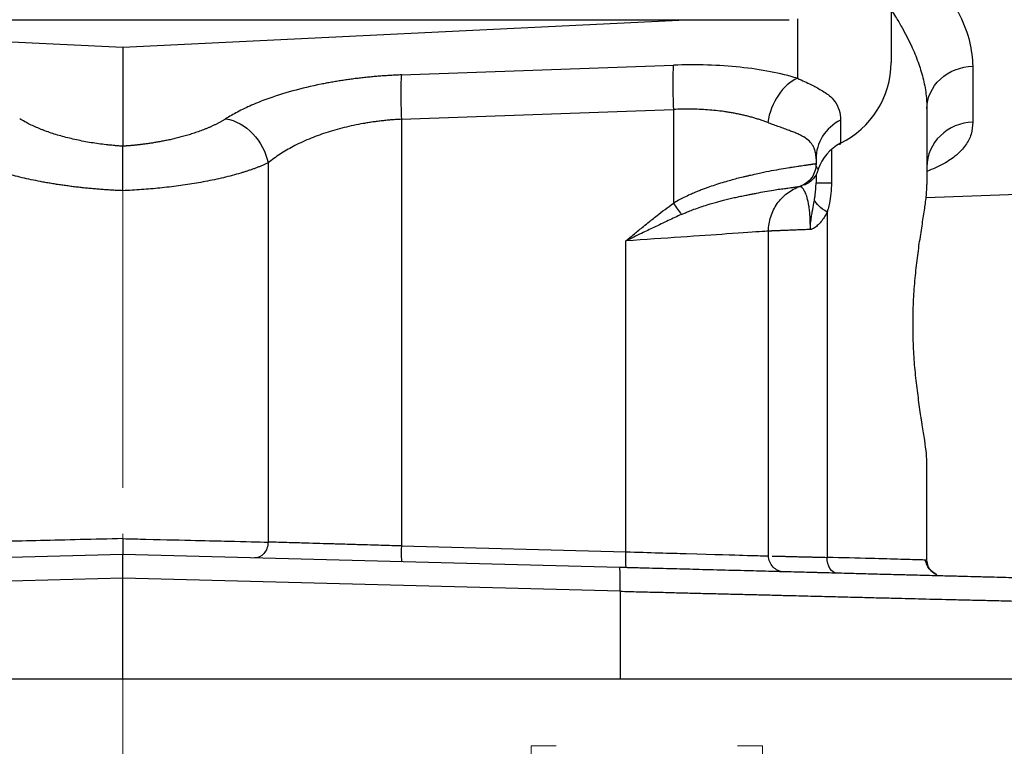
# Model space of a CAD drawing. Header units: inches. Extents: x 0.6 to 16.3, y 0.2 to 11.5.
# Tile 4 of 23: x 4.4 to 6.1, y 4.3 to 5.5. Entities that reach past the tile are written whole.
import ezdxf

# ---------------------------------------------------------------- set-up
doc = ezdxf.new("R2010")
doc.units = ezdxf.units.IN
doc.header["$MEASUREMENT"] = 0
doc.linetypes.add('CENTERX2', pattern=[0.8, 0.5, -0.1, 0.1, -0.1])
doc.styles.add('SLDTEXTSTYLE0', font='TXT', dxfattribs={"width": 0.75})
doc.dimstyles.new('SLDDIMSTYLE2', dxfattribs={"dimtxt": 0.137795, "dimasz": 0.14, "dimexe": 0, "dimexo": 0.0625, "dimgap": 0.034449, "dimtad": 0, "dimdec": 1, "dimlfac": 1.5, "dimrnd": 1e-09, "dimzin": 12, "dimdsep": 46, "dimtxsty": 'SLDTEXTSTYLE0', "dimblk1": 'CLOSED', "dimblk2": 'CLOSED', "dimsah": 1, "dimcen": 0.09, "dimadec": 0, "dimazin": 3, "dimtfac": 1, "dimtofl": 0, "dimtmove": 0, "dimatfit": 3, "dimldrblk": 'CLOSED', "dimfxl": 0, "dimfrac": 2, "dimtolj": 1, "dimtzin": 12, "dimarcsym": 0})

# ---------------------------------------------------------------- blocks, each defined once
blk = doc.blocks.new('_Closed')
at = {"color": 0, "linetype": 'ByBlock', "lineweight": -2}
for p, q in [((-1, 0.166667), (0, 0)), ((-1, 0.166667), (-1, -0.166667)), ((0, 0), (-1, -0.166667)), ((0, 0), (-1, 0))]:
    blk.add_line(p, q, dxfattribs=at)
blk = doc.blocks.new('_D_4')
at = {"color": 7, "linetype": 'Continuous', "lineweight": 0}
for p, q in [((2.9484, 4.3713), (2.9484, 4.0609)), ((6.2017, 4.3713), (6.2017, 4.0609)), ((5.3042, 4.2987), (5.2623, 4.2987)), ((5.2623, 4.2987), (5.2623, 4.08)), ((5.6097, 4.2987), (5.6517, 4.2987)), ((5.6517, 4.2987), (5.6517, 4.08)), ((2.9484, 4.1002), (5.1414, 4.1002)), ((6.2017, 4.1002), (5.7725, 4.1002)), ((5.2623, 4.08), (5.3042, 4.08)), ((5.6517, 4.08), (5.6097, 4.08))]:
    blk.add_line(p, q, dxfattribs=at)
at = {"color": 7, "linetype": 'Continuous', "lineweight": 18, "xscale": 0.14, "yscale": 0.14, "rotation": 180.0000000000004}
blk.add_blockref('_Closed', (2.9484, 4.1002, 0.1843), dxfattribs=at)
at = {"color": 7, "linetype": 'Continuous', "lineweight": 18, "xscale": 0.14, "yscale": 0.14}
blk.add_blockref('_Closed', (6.2017, 4.1002, 0.1843), dxfattribs=at)
at = {"color": 7, "linetype": 'Continuous', "lineweight": 18, "char_height": 0.1378, "attachment_point": 1, "style": 'SLDTEXTSTYLE0'}
for s, insert in [('124', (5.3042, 4.2576)), ('4.9', (5.3297, 4.0514))]:
    blk.add_mtext(s, dxfattribs=dict(at, insert=insert))

msp = doc.modelspace()

# ---------------------------------------------------------------- linework, layer by layer
at = {"color": 7, "linetype": 'CENTERX2', "lineweight": 18}
for p, q in [((4.5751, 3.9551), (4.5751, 9.7795)), ((4.5751, 5.2323), (4.5751, 3.9551))]:
    msp.add_line(p, q, dxfattribs=at)
at = {"color": 7, "linetype": 'Continuous', "lineweight": 25}
for p, q in [((5.8684, 5.6046), (5.8684, 5.4479)), ((3.4542, 5.5199), (5.6967, 5.5199)), ((3.6279, 5.5199), (4.5751, 5.4735)), ((4.5751, 5.4735), (5.5223, 5.5199)), ((4.5751, 5.4735), (4.5751, 5.3071)), ((5.0438, 5.427), (5.5017, 5.4435)), ((6.0056, 5.4417), (6.0056, 5.3477)), ((5.0438, 5.3524), (5.5017, 5.3689)), ((5.5017, 5.3689), (5.5017, 5.2112)), ((5.9284, 5.3705), (5.9284, 5.2425)), ((5.0438, 5.3524), (5.0438, 4.6347)), ((5.7828, 5.3511), (5.7828, 5.312)), ((4.8195, 5.2789), (4.8195, 4.6412)), ((5.7417, 5.2859), (5.7417, 5.2775)), ((5.7417, 5.2593), (5.7417, 5.2454)), ((5.9269, 5.221), (6.9362, 5.2562)), ((5.715, 5.2397), (5.7151, 5.2397)), ((5.7205, 5.2421), (5.7206, 5.2421)), ((5.7208, 5.2421), (5.7237, 5.2427)), ((5.7603, 5.1961), (5.7603, 4.6155)), ((5.6617, 4.6179), (5.6617, 5.1643)), ((5.4217, 4.6248), (5.4217, 5.1478)), ((5.9284, 4.6109), (5.9284, 4.7722)), ((5.0438, 4.6347), (5.4217, 4.6248)), ((4.5751, 4.6204), (3.7392, 4.5985)), ((5.411, 4.5985), (4.5751, 4.6204)), ((4.5751, 4.5804), (4.5751, 4.6204)), ((5.9284, 4.6109), (5.9233, 4.611)), ((4.5751, 4.5804), (3.7381, 4.5585)), ((4.5751, 4.4107), (4.5751, 4.5804)), ((5.412, 4.5585), (4.5751, 4.5804)), ((5.412, 4.5585), (5.412, 4.4107)), ((4.5751, 4.4107), (3.7381, 4.4107)), ((5.412, 4.4107), (4.5751, 4.4107))]:
    msp.add_line(p, q, dxfattribs=at)
at = {"color": 8, "linetype": 'Continuous', "lineweight": 25}
for p, q in [((5.7105, 5.5214), (5.7105, 5.4214)), ((5.7675, 5.3016), (5.7675, 5.2454))]:
    msp.add_line(p, q, dxfattribs=at)
at = {"color": 7, "linetype": 'Continuous', "lineweight": 25, "flags": 128}
msp.add_lwpolyline([(5.7809, 5.311), (5.7812, 5.3108), (5.7821, 5.3105), (5.7826, 5.3109), (5.7828, 5.312)], dxfattribs=at)
at = {"color": 7, "linetype": 'Continuous', "lineweight": 25}
for centre, radius, start, end in [((5.7141, 5.4502), 0.1543, 296.448, 359.1655), ((5.8172, 5.2443), 0.0759, 116.9064, 161.5208)]:
    msp.add_arc(centre, radius, start, end, dxfattribs=at)
at = {"color": 8, "linetype": 'Continuous', "lineweight": 25}
for points, knots in [([(5.9003, 5.6394), (5.9069, 5.6329), (5.9292, 5.6112), (5.9577, 5.5731), (5.9852, 5.5271), (6.0024, 5.4826), (6.0045, 5.4553), (6.0056, 5.4417)], [0, 0, 0, 0, 0.096106, 0.322972, 0.552891, 0.777426, 1, 1, 1, 1]), ([(5.8684, 5.5354), (5.8708, 5.5319), (5.8772, 5.5226), (5.8888, 5.5027), (5.9021, 5.4772), (5.9138, 5.4487), (5.9221, 5.4216), (5.9274, 5.3954), (5.9281, 5.3786), (5.9284, 5.3705)], [0, 0, 0, 0, 0.06096, 0.16167, 0.346313, 0.508951, 0.670486, 0.840091, 1, 1, 1, 1]), ([(6.0056, 5.3477), (6.005, 5.3408), (6.0039, 5.3269), (5.9943, 5.3085), (5.9788, 5.2919), (5.9574, 5.2771), (5.9381, 5.2688), (5.9284, 5.2646)], [0, 0, 0, 0, 0.202833, 0.40203, 0.599806, 0.798418, 1, 1, 1, 1]), ([(5.6676, 4.6177), (5.6683, 4.6177), (5.6695, 4.6177), (5.6718, 4.6176), (5.6743, 4.6176), (5.677, 4.6175), (5.6801, 4.6174), (5.6835, 4.6174), (5.6871, 4.6173), (5.6911, 4.6172), (5.6953, 4.6171), (5.6998, 4.617), (5.7046, 4.6169), (5.7097, 4.6167), (5.715, 4.6166), (5.7207, 4.6165), (5.7266, 4.6163), (5.7328, 4.6162), (5.7393, 4.616), (5.746, 4.6159), (5.753, 4.6157), (5.7579, 4.6156), (5.7603, 4.6155)], [0, 0, 0, 0, 0.047751, 0.095739, 0.143964, 0.192425, 0.241123, 0.290057, 0.339229, 0.388636, 0.438281, 0.488162, 0.53828, 0.588635, 0.639227, 0.690055, 0.74112, 0.792423, 0.843962, 0.895737, 0.94775, 1, 1, 1, 1]), ([(5.9233, 4.611), (5.922, 4.6111), (5.918, 4.6112), (5.8874, 4.612), (5.8357, 4.6135), (5.7859, 4.6148), (5.7603, 4.6155)], [0, 0, 0, 0, 0.150653, 0.43517, 0.710276, 1, 1, 1, 1])]:
    msp.add_open_spline(points, degree=3, knots=knots, dxfattribs=at)
at = {"color": 7, "linetype": 'Continuous', "lineweight": 25}
for points, knots in [([(5.5017, 5.4435), (5.5014, 5.4406), (5.5011, 5.4366), (5.5008, 5.4267), (5.5008, 5.4208), (5.5008, 5.4076), (5.5008, 5.4003), (5.5011, 5.385), (5.5014, 5.3769), (5.5017, 5.3689)], [0, 0, 0, 0, 0.25, 0.25, 0.5, 0.5, 0.75, 0.75, 1, 1, 1, 1]), ([(5.7105, 5.4214), (5.6822, 5.4299), (5.6493, 5.4362), (5.5783, 5.4437), (5.5401, 5.4449), (5.5017, 5.4435)], [0, 0, 0, 0, 0.5, 0.5, 1, 1, 1, 1]), ([(5.9284, 5.3705), (5.9284, 5.3889), (5.9365, 5.4067), (5.9653, 5.4333), (5.9849, 5.4411), (6.0056, 5.4417)], [0, 0, 0, 0, 0.5, 0.5, 1, 1, 1, 1]), ([(5.0438, 5.427), (5.0407, 5.4269), (5.0346, 5.4267), (5.0255, 5.4262), (5.0163, 5.4256), (5.0071, 5.4249), (4.998, 5.4242), (4.9889, 5.4233), (4.9798, 5.4224), (4.9707, 5.4213), (4.9617, 5.4202), (4.9527, 5.4189), (4.9438, 5.4176), (4.9349, 5.4162), (4.9262, 5.4147), (4.9175, 5.4131), (4.895, 5.4087), (4.8601, 5.4005), (4.8264, 5.3897), (4.7998, 5.3796), (4.7833, 5.3724), (4.7681, 5.3648), (4.7578, 5.3591), (4.7516, 5.3553), (4.7486, 5.3534)], [0, 0, 0, 0, 0.025868, 0.051748, 0.077644, 0.103559, 0.129494, 0.155454, 0.181439, 0.207453, 0.233498, 0.259577, 0.285691, 0.311843, 0.338035, 0.364267, 0.390543, 0.5429, 0.696945, 0.745297, 0.849879, 0.902509, 0.952563, 1, 1, 1, 1]), ([(5.7105, 5.4214), (5.7185, 5.4177), (5.7261, 5.4142), (5.7394, 5.4077), (5.7451, 5.4047), (5.7535, 5.3997), (5.7566, 5.3978), (5.7611, 5.3945), (5.7627, 5.3932), (5.7674, 5.3893), (5.7701, 5.3865), (5.7762, 5.3788), (5.7789, 5.3735), (5.7821, 5.3626), (5.7828, 5.357), (5.7828, 5.3511)], [0, 0, 0, 0, 0.189996, 0.189996, 0.361259, 0.361259, 0.468299, 0.468299, 0.535199, 0.535199, 0.668998, 0.668998, 0.883078, 0.883078, 1.070397, 1.070397, 1.070397, 1.070397]), ([(5.6603, 5.3468), (5.6583, 5.3476), (5.6543, 5.3492), (5.6481, 5.3513), (5.6417, 5.3534), (5.6352, 5.3553), (5.6286, 5.3571), (5.6218, 5.3588), (5.615, 5.3604), (5.6081, 5.3618), (5.6011, 5.3631), (5.594, 5.3643), (5.5848, 5.3657), (5.5732, 5.3671), (5.5593, 5.3683), (5.5451, 5.3691), (5.5307, 5.3695), (5.5162, 5.3695), (5.5065, 5.3691), (5.5017, 5.3689)], [0, 0, 0, 0, 0.047761, 0.09513, 0.142114, 0.188721, 0.23496, 0.28084, 0.326369, 0.371557, 0.416414, 0.460948, 0.505169, 0.588321, 0.671107, 0.753598, 0.835864, 0.917974, 1, 1, 1, 1]), ([(4.5751, 5.3071), (4.5729, 5.3073), (4.5687, 5.3075), (4.564, 5.3079), (4.5599, 5.3083), (4.5558, 5.3087), (4.5437, 5.3099), (4.5246, 5.3124), (4.4999, 5.317), (4.4762, 5.3226), (4.4578, 5.3281), (4.4457, 5.3323), (4.4391, 5.3349), (4.4327, 5.3374), (4.4266, 5.3401), (4.4208, 5.3428), (4.4157, 5.3453), (4.4091, 5.3488), (4.4043, 5.3517), (4.4015, 5.3534)], [0, 0, 0, 0, 0.031228, 0.059035, 0.067385, 0.088883, 0.118937, 0.241006, 0.365698, 0.492299, 0.619969, 0.683946, 0.715912, 0.747839, 0.811511, 0.842339, 0.874849, 0.92632, 1, 1, 1, 1]), ([(4.7486, 5.3534), (4.7473, 5.3526), (4.7448, 5.3511), (4.7408, 5.3488), (4.7368, 5.3466), (4.7326, 5.3444), (4.7284, 5.3423), (4.7241, 5.3403), (4.7197, 5.3384), (4.7154, 5.3366), (4.7109, 5.3348), (4.7065, 5.3331), (4.7021, 5.3315), (4.6976, 5.33), (4.6932, 5.3285), (4.6887, 5.3271), (4.6843, 5.3258), (4.6799, 5.3245), (4.6756, 5.3233), (4.6713, 5.3221), (4.667, 5.3211), (4.6628, 5.32), (4.6587, 5.3191), (4.6546, 5.3181), (4.6506, 5.3173), (4.6467, 5.3165), (4.6428, 5.3157), (4.6391, 5.315), (4.6354, 5.3143), (4.6318, 5.3137), (4.6282, 5.3131), (4.6248, 5.3125), (4.6215, 5.312), (4.6183, 5.3116), (4.6151, 5.3111), (4.6121, 5.3107), (4.6092, 5.3103), (4.6064, 5.31), (4.6036, 5.3097), (4.601, 5.3094), (4.5985, 5.3091), (4.5961, 5.3088), (4.5938, 5.3086), (4.5917, 5.3084), (4.5896, 5.3082), (4.5876, 5.308), (4.5858, 5.3079), (4.5841, 5.3078), (4.5825, 5.3076), (4.5809, 5.3075), (4.5796, 5.3074), (4.5783, 5.3073), (4.5771, 5.3072), (4.5761, 5.3072), (4.5754, 5.3071), (4.5751, 5.3071)], [0, 0, 0, 0, 0.034143, 0.067662, 0.100558, 0.132831, 0.164483, 0.195515, 0.225928, 0.255726, 0.28491, 0.313482, 0.341445, 0.368799, 0.39555, 0.421699, 0.447252, 0.472212, 0.496581, 0.520364, 0.543563, 0.56618, 0.588219, 0.609683, 0.630573, 0.650892, 0.670644, 0.68983, 0.708452, 0.726513, 0.744015, 0.760961, 0.777351, 0.793189, 0.808475, 0.823212, 0.837401, 0.85104, 0.864131, 0.876676, 0.888676, 0.900132, 0.911046, 0.921419, 0.931252, 0.940546, 0.949301, 0.957517, 0.965196, 0.972338, 0.978943, 0.985011, 0.990543, 0.99554, 1, 1, 1, 1]), ([(5.0438, 5.3524), (5.0411, 5.3523), (5.0358, 5.352), (5.0278, 5.3514), (5.0197, 5.3507), (5.0117, 5.3499), (5.0036, 5.3489), (4.9956, 5.3479), (4.9876, 5.3466), (4.9714, 5.3439), (4.9471, 5.3387), (4.9164, 5.3299), (4.8875, 5.3192), (4.8659, 5.3091), (4.8502, 5.3004), (4.8394, 5.2937), (4.829, 5.2865), (4.8227, 5.2814), (4.8195, 5.2789)], [0, 0, 0, 0, 0.0292, 0.0585, 0.087906, 0.117427, 0.14707, 0.176842, 0.20675, 0.2368, 0.359512, 0.486739, 0.61182, 0.744056, 0.804249, 0.866961, 0.932207, 1, 1, 1, 1]), ([(5.7417, 5.2859), (5.7417, 5.2871), (5.7417, 5.2895), (5.7414, 5.2929), (5.7408, 5.2961), (5.7401, 5.2992), (5.7392, 5.3022), (5.738, 5.305), (5.7356, 5.3097), (5.7307, 5.3159), (5.7232, 5.3215), (5.7156, 5.3256), (5.7094, 5.3285), (5.7025, 5.3313), (5.6948, 5.3342), (5.6865, 5.3372), (5.6776, 5.3404), (5.669, 5.3435), (5.6631, 5.3458), (5.6603, 5.3468)], [0, 0, 0, 0, 0.036764, 0.073381, 0.109863, 0.146224, 0.182477, 0.218635, 0.25471, 0.373766, 0.504508, 0.561409, 0.628355, 0.690164, 0.751948, 0.820923, 0.885244, 0.944928, 1, 1, 1, 1]), ([(6.0056, 5.3477), (5.9849, 5.347), (5.9653, 5.3388), (5.9365, 5.3109), (5.9284, 5.2922), (5.9284, 5.2727)], [0, 0, 0, 0, 0.5, 0.5, 1, 1, 1, 1]), ([(4.5751, 5.2323), (4.5751, 5.2338), (4.5751, 5.2368), (4.5751, 5.2413), (4.5751, 5.2459), (4.5751, 5.2506), (4.5751, 5.2553), (4.5751, 5.26), (4.5751, 5.2647), (4.5751, 5.2694), (4.5751, 5.274), (4.5751, 5.2823), (4.5751, 5.292), (4.5751, 5.3004), (4.5751, 5.3048), (4.5751, 5.3065), (4.5751, 5.3071)], [0, 0, 0, 0, 0.045231, 0.09162, 0.139175, 0.187901, 0.237796, 0.288858, 0.341082, 0.394463, 0.449004, 0.504713, 0.703136, 0.852116, 0.951115, 1, 1, 1, 1]), ([(4.5751, 5.2323), (4.5722, 5.2324), (4.5663, 5.2327), (4.5575, 5.2331), (4.5488, 5.2337), (4.5399, 5.2343), (4.5311, 5.235), (4.5223, 5.2358), (4.5135, 5.2366), (4.5047, 5.2375), (4.496, 5.2385), (4.4873, 5.2396), (4.4786, 5.2408), (4.47, 5.242), (4.4615, 5.2433), (4.453, 5.2447), (4.4446, 5.2461), (4.4285, 5.2491), (4.4049, 5.2541), (4.3824, 5.2601), (4.3669, 5.2649), (4.3573, 5.2681), (4.3481, 5.2715), (4.3391, 5.2751), (4.3335, 5.2776), (4.3307, 5.2789)], [0, 0, 0, 0, 0.029847, 0.059838, 0.089974, 0.120257, 0.150691, 0.181276, 0.212015, 0.242909, 0.273961, 0.305172, 0.336544, 0.36808, 0.39978, 0.431647, 0.463683, 0.495889, 0.620415, 0.75062, 0.797772, 0.846284, 0.896158, 0.947396, 1, 1, 1, 1]), ([(4.8195, 5.2789), (4.8179, 5.2782), (4.8148, 5.2767), (4.81, 5.2747), (4.805, 5.2727), (4.7999, 5.2707), (4.7948, 5.2689), (4.7895, 5.267), (4.7842, 5.2653), (4.7789, 5.2636), (4.7662, 5.2597), (4.7452, 5.2541), (4.7196, 5.2487), (4.6991, 5.245), (4.684, 5.2425), (4.6687, 5.2404), (4.6532, 5.2384), (4.6377, 5.2367), (4.622, 5.2352), (4.6063, 5.234), (4.5907, 5.233), (4.5803, 5.2325), (4.5751, 5.2323)], [0, 0, 0, 0, 0.029395, 0.058369, 0.086921, 0.115052, 0.142762, 0.170052, 0.196922, 0.223372, 0.249404, 0.379608, 0.504142, 0.561274, 0.617874, 0.673949, 0.729512, 0.784572, 0.839139, 0.893225, 0.946842, 1, 1, 1, 1]), ([(5.7417, 5.2774), (5.7416, 5.2774), (5.7415, 5.2774), (5.7409, 5.2773), (5.7402, 5.2772), (5.7392, 5.277), (5.738, 5.2769), (5.7366, 5.2767), (5.735, 5.2764), (5.7332, 5.2762), (5.7313, 5.2759), (5.7291, 5.2756), (5.7269, 5.2753), (5.7244, 5.2749), (5.7212, 5.2744), (5.7169, 5.2738), (5.7114, 5.273), (5.7061, 5.2722), (5.702, 5.2716), (5.6992, 5.2712), (5.6933, 5.2703), (5.6829, 5.2686), (5.6669, 5.2656), (5.6518, 5.2626), (5.6391, 5.2598), (5.6308, 5.2579), (5.6242, 5.2564), (5.6172, 5.2548), (5.605, 5.2517), (5.5901, 5.2476), (5.5747, 5.2429), (5.5645, 5.2394), (5.5564, 5.2365), (5.55, 5.2342), (5.5436, 5.2317), (5.5369, 5.2289), (5.5289, 5.2254), (5.5198, 5.2211), (5.5103, 5.2162), (5.5045, 5.2129), (5.5017, 5.2112)], [0, 0, 0, 0, 0.0203, 0.04057, 0.060777, 0.08089, 0.100873, 0.12069, 0.140305, 0.15968, 0.178776, 0.197557, 0.215982, 0.234015, 0.251617, 0.282553, 0.314797, 0.340158, 0.358824, 0.371276, 0.377783, 0.43858, 0.503538, 0.566485, 0.601357, 0.629613, 0.645737, 0.661034, 0.692393, 0.754757, 0.792542, 0.825576, 0.842287, 0.860867, 0.880159, 0.89605, 0.91772, 0.948424, 0.974414, 1, 1, 1, 1]), ([(5.7451, 5.2683), (5.7438, 5.2698), (5.7429, 5.2714), (5.7419, 5.2744), (5.7417, 5.2759), (5.7417, 5.2775)], [0, 0, 0, 0, 0.5, 0.5, 1, 1, 1, 1]), ([(5.7452, 5.2683), (5.7449, 5.2675), (5.7445, 5.2658), (5.7438, 5.2636), (5.743, 5.2617), (5.7418, 5.2592), (5.7401, 5.2561), (5.7373, 5.2525), (5.7341, 5.2492), (5.7304, 5.2463), (5.7263, 5.2438), (5.7233, 5.2426), (5.7218, 5.2419)], [0, 0, 0, 0, 0.0782264, 0.1462355, 0.204047, 0.2516342, 0.3837083, 0.502639, 0.6300415, 0.7520252, 0.8748729, 1, 1, 1, 1]), ([(5.5148, 5.1921), (5.5167, 5.193), (5.5208, 5.1948), (5.5279, 5.1978), (5.5371, 5.2013), (5.5474, 5.2049), (5.5572, 5.208), (5.5661, 5.2107), (5.5741, 5.213), (5.5824, 5.2152), (5.5906, 5.2174), (5.5994, 5.2196), (5.6082, 5.2216), (5.6155, 5.2231), (5.6212, 5.2242), (5.6253, 5.225), (5.6298, 5.2258), (5.6351, 5.2269), (5.6442, 5.2287), (5.6564, 5.2311), (5.6695, 5.2333), (5.6793, 5.2348), (5.6861, 5.2357), (5.6907, 5.2362), (5.6951, 5.2368), (5.7005, 5.2376), (5.7053, 5.2383), (5.7088, 5.2388), (5.7111, 5.2391), (5.7129, 5.2394), (5.7145, 5.2396), (5.7149, 5.2397), (5.715, 5.2397)], [0, 0, 0, 0, 0.017586, 0.040306, 0.069321, 0.106097, 0.140295, 0.164175, 0.193865, 0.219441, 0.24762, 0.278469, 0.310615, 0.342217, 0.357778, 0.373802, 0.388127, 0.409873, 0.436899, 0.499863, 0.567744, 0.625508, 0.65688, 0.688217, 0.713163, 0.750789, 0.813223, 0.849789, 0.875567, 0.911094, 0.952618, 1, 1, 1, 1]), ([(5.6617, 5.1643), (5.6617, 5.1725), (5.663, 5.1807), (5.668, 5.1964), (5.6717, 5.2038), (5.6811, 5.2172), (5.6869, 5.2232), (5.7, 5.2331), (5.7073, 5.237), (5.715, 5.2397)], [0, 0, 0, 0, 0.25, 0.25, 0.5, 0.5, 0.75, 0.75, 1, 1, 1, 1]), ([(5.7151, 5.2397), (5.7151, 5.2398), (5.7151, 5.2398), (5.7154, 5.2399), (5.716, 5.2401), (5.717, 5.2404), (5.7184, 5.2408), (5.719, 5.241)], [0, 0, 0, 0, 0.1538452, 0.3081814, 0.4630318, 0.7380159, 1, 1, 1, 1]), ([(5.7322, 5.167), (5.7322, 5.1681), (5.7322, 5.1702), (5.7322, 5.1734), (5.7321, 5.1765), (5.732, 5.1796), (5.7319, 5.1827), (5.7318, 5.1857), (5.7315, 5.1912), (5.7308, 5.1988), (5.7293, 5.2102), (5.7267, 5.2215), (5.7234, 5.2299), (5.7202, 5.2352), (5.7177, 5.2377), (5.7162, 5.239), (5.7153, 5.2396), (5.7152, 5.2396), (5.7151, 5.2397)], [0, 0, 0, 0, 0.014247, 0.028482, 0.042762, 0.05714, 0.071669, 0.086397, 0.101368, 0.153445, 0.208712, 0.322207, 0.44834, 0.577779, 0.716269, 0.809601, 0.90387, 1, 1, 1, 1]), ([(5.739, 5.2165), (5.7392, 5.2179), (5.7394, 5.2192), (5.74, 5.2226), (5.7402, 5.2247), (5.7409, 5.2298), (5.7412, 5.2329), (5.7416, 5.2392), (5.7417, 5.2423), (5.7417, 5.2454)], [0, 0, 0, 0, 0.0241854, 0.0241854, 0.0628821, 0.0628821, 0.1247967, 0.1247967, 0.1934833, 0.1934833, 0.1934833, 0.1934833]), ([(5.7675, 5.2454), (5.7675, 5.2394), (5.7672, 5.2334), (5.7661, 5.222), (5.7653, 5.2167), (5.7636, 5.2082), (5.7629, 5.205), (5.7615, 5.1999), (5.7609, 5.198), (5.7603, 5.1961)], [0, 0, 0, 0, 0.0686866, 0.0686866, 0.1306012, 0.1306012, 0.1692979, 0.1692979, 0.1934833, 0.1934833, 0.1934833, 0.1934833]), ([(5.9284, 4.7722), (5.9284, 4.7827), (5.9269, 4.7964), (5.9234, 4.8207), (5.922, 4.8296), (5.9203, 4.8397), (5.9201, 4.8408), (5.9198, 4.8432), (5.9196, 4.8444), (5.919, 4.848), (5.9187, 4.8504), (5.9175, 4.8578), (5.9168, 4.863), (5.9146, 4.8787), (5.9131, 4.8894), (5.9103, 4.9117), (5.9091, 4.9234), (5.907, 4.9469), (5.9062, 4.9589), (5.9054, 4.977), (5.9052, 4.9831), (5.9049, 4.9923), (5.9049, 4.9954), (5.9049, 5.0016), (5.9049, 5.0047), (5.9049, 5.0109), (5.9049, 5.014), (5.9049, 5.0202), (5.9049, 5.0233), (5.9052, 5.0325), (5.9054, 5.0386), (5.9063, 5.0568), (5.9071, 5.0687), (5.9087, 5.0865), (5.9093, 5.0924), (5.9105, 5.1039), (5.9111, 5.1096), (5.9131, 5.1262), (5.9146, 5.1368), (5.9176, 5.1574), (5.9192, 5.1673), (5.922, 5.1857), (5.9234, 5.1943), (5.9251, 5.2063), (5.9257, 5.2101), (5.9266, 5.2176), (5.927, 5.2212), (5.928, 5.2314), (5.9284, 5.2374), (5.9284, 5.2426)], [0, 0, 0, 0, 0.125, 0.125, 0.1875, 0.1875, 0.195312, 0.195312, 0.203125, 0.203125, 0.21875, 0.21875, 0.25, 0.25, 0.3125, 0.3125, 0.375, 0.375, 0.4375, 0.4375, 0.46875, 0.46875, 0.484375, 0.484375, 0.5, 0.5, 0.515625, 0.515625, 0.53125, 0.53125, 0.5625, 0.5625, 0.625, 0.625, 0.65625, 0.65625, 0.6875, 0.6875, 0.75, 0.75, 0.8125, 0.8125, 0.875, 0.875, 0.90625, 0.90625, 0.9375, 0.9375, 1, 1, 1, 1]), ([(5.4217, 5.1478), (5.4262, 5.1516), (5.4308, 5.1554), (5.4406, 5.1636), (5.4459, 5.1679), (5.4545, 5.1749), (5.4578, 5.1776), (5.4627, 5.1816), (5.4644, 5.1829), (5.4687, 5.1863), (5.4714, 5.1884), (5.4784, 5.1939), (5.4827, 5.1972), (5.4919, 5.2041), (5.4967, 5.2077), (5.5017, 5.2112)], [0, 0, 0, 0, 0.0691049, 0.0691049, 0.1313966, 0.1313966, 0.170329, 0.170329, 0.1946617, 0.1946617, 0.2433271, 0.2433271, 0.3211918, 0.3211918, 0.3893234, 0.3893234, 0.3893234, 0.3893234]), ([(5.7321, 5.167), (5.7322, 5.1696), (5.7322, 5.1708), (5.7322, 5.1719), (5.7322, 5.1724), (5.7323, 5.1736), (5.7323, 5.1742), (5.7324, 5.1759), (5.7325, 5.1768), (5.7327, 5.1793), (5.7329, 5.1806), (5.7333, 5.1842), (5.7336, 5.186), (5.7343, 5.1912), (5.7348, 5.194), (5.7364, 5.2024), (5.7373, 5.207), (5.7384, 5.2132), (5.7387, 5.2148), (5.739, 5.2165)], [-0.3559992, -0.3559992, -0.3559992, -0.3559992, -0.3550258, -0.3550258, -0.3540523, -0.3540523, -0.3521055, -0.3521055, -0.3482117, -0.3482117, -0.3404242, -0.3404242, -0.3248493, -0.3248493, -0.2936993, -0.2936993, -0.2224995, -0.2224995, -0.1942717, -0.1942717, -0.1942717, -0.1942717]), ([(5.5148, 5.1922), (5.5112, 5.1906), (5.5039, 5.1872), (5.4927, 5.1819), (5.4809, 5.1763), (5.466, 5.1692), (5.4462, 5.1596), (5.4304, 5.152), (5.4217, 5.1478)], [0, 0, 0, 0, 0.115253, 0.23622, 0.3629, 0.495326, 0.718315, 1, 1, 1, 1]), ([(5.7603, 5.1961), (5.7592, 5.1938), (5.758, 5.1916), (5.7534, 5.1841), (5.7496, 5.1791), (5.7433, 5.173), (5.7412, 5.1713), (5.738, 5.1692), (5.7368, 5.1686), (5.7351, 5.1678), (5.7345, 5.1676), (5.7336, 5.1673), (5.7333, 5.1672), (5.7329, 5.1671), (5.7327, 5.1671), (5.7325, 5.167), (5.7324, 5.167), (5.7323, 5.167), (5.7322, 5.167), (5.7321, 5.167)], [-0.3559992, -0.3559992, -0.3559992, -0.3559992, -0.3277676, -0.3277676, -0.2565678, -0.2565678, -0.2254179, -0.2254179, -0.2098429, -0.2098429, -0.2020554, -0.2020554, -0.1981617, -0.1981617, -0.1962148, -0.1962148, -0.1952414, -0.1952414, -0.1942679, -0.1942679, -0.1942679, -0.1942679]), ([(5.6617, 5.1643), (5.6617, 5.1643), (5.6581, 5.1641), (5.6394, 5.1628), (5.6188, 5.1614), (5.5474, 5.1564), (5.4857, 5.1522), (5.4221, 5.1478), (5.4219, 5.1478), (5.4217, 5.1478)], [0, 0, 0, 0, 0.293785, 0.293785, 0.763841, 0.763841, 1.51593, 1.51593, 1.518437, 1.518437, 1.518437, 1.518437]), ([(5.7321, 5.167), (5.7302, 5.1669), (5.7263, 5.1668), (5.7208, 5.1666), (5.7156, 5.1664), (5.7105, 5.1662), (5.7057, 5.166), (5.7012, 5.1658), (5.6969, 5.1657), (5.6928, 5.1655), (5.689, 5.1654), (5.6854, 5.1652), (5.6821, 5.1651), (5.6791, 5.165), (5.6763, 5.1649), (5.6737, 5.1648), (5.6714, 5.1647), (5.6694, 5.1646), (5.6675, 5.1645), (5.666, 5.1645), (5.6647, 5.1644), (5.6636, 5.1644), (5.6628, 5.1644), (5.6622, 5.1643), (5.6618, 5.1643), (5.6618, 5.1643), (5.6617, 5.1643)], [0, 0, 0, 0, 0.043428, 0.086702, 0.129823, 0.172791, 0.215605, 0.258267, 0.300774, 0.343129, 0.38533, 0.427378, 0.469274, 0.511016, 0.552605, 0.594041, 0.635324, 0.676455, 0.717432, 0.758257, 0.798929, 0.839448, 0.879815, 0.920029, 0.960091, 1, 1, 1, 1]), ([(4.5751, 4.647), (4.551, 4.6465), (4.5269, 4.6459), (4.4802, 4.6448), (4.4576, 4.6442), (4.4152, 4.6432), (4.3954, 4.6428), (4.3598, 4.6419), (4.344, 4.6415), (4.3308, 4.6412)], [0, 0, 0, 0, 0.25, 0.25, 0.5, 0.5, 0.75, 0.75, 1, 1, 1, 1]), ([(4.575, 4.647), (4.575, 4.6462), (4.575, 4.6444), (4.575, 4.6419), (4.575, 4.6394), (4.575, 4.6371), (4.575, 4.6349), (4.575, 4.6328), (4.575, 4.6309), (4.575, 4.6292), (4.575, 4.6277), (4.575, 4.6263), (4.575, 4.625), (4.575, 4.624), (4.575, 4.6231), (4.575, 4.6223), (4.5751, 4.6217), (4.5751, 4.6212), (4.5751, 4.6208), (4.5751, 4.6205), (4.5751, 4.6204), (4.5751, 4.6204), (4.5751, 4.6204), (4.5751, 4.6204)], [0, 0, 0, 0, 0.060794, 0.120273, 0.17846, 0.235344, 0.290901, 0.345107, 0.397948, 0.449428, 0.499574, 0.548427, 0.596012, 0.64233, 0.687366, 0.731105, 0.773527, 0.814619, 0.85437, 0.892778, 0.929846, 0.965584, 1, 1, 1, 1]), ([(4.575, 4.647), (4.5892, 4.6467), (4.6022, 4.6464), (4.6807, 4.6445), (4.7243, 4.6435), (4.7833, 4.6421), (4.8032, 4.6416), (4.8195, 4.6412)], [1.96302, 1.96302, 1.96302, 1.96302, 2.133787, 2.133787, 3.106134, 3.106134, 4.25566, 4.25566, 4.25566, 4.25566]), ([(5.0438, 4.6347), (5.0353, 4.635), (5.0268, 4.6352), (5.012, 4.6356), (5.0067, 4.6358), (4.9951, 4.6361), (4.9823, 4.6365), (4.9616, 4.6371), (4.9463, 4.6375), (4.9382, 4.6378), (4.9354, 4.6379), (4.9295, 4.638), (4.9137, 4.6385), (4.8893, 4.6392), (4.8665, 4.6399), (4.8572, 4.6401), (4.8525, 4.6403), (4.8381, 4.6407), (4.8283, 4.641), (4.8194, 4.6412)], [0, 0, 0, 0, 0.25, 0.25, 0.375, 0.375, 0.5, 0.625, 0.6875, 0.6875, 0.71875, 0.71875, 0.75, 0.875, 0.90625, 0.90625, 0.9375, 0.9375, 1, 1, 1, 1]), ([(5.4224, 4.5982), (5.422, 4.5982), (5.4214, 4.604), (5.4215, 4.6179), (5.4217, 4.6248)], [-0.9996474, -0.9996474, -0.9996474, -0.9996474, -0.5, 0, 0, 0, 0]), ([(5.4217, 4.6248), (5.4608, 4.6237), (5.498, 4.6226), (5.5726, 4.6205), (5.6049, 4.6195), (5.641, 4.6185), (5.6509, 4.6182), (5.66, 4.6179), (5.6617, 4.6179), (5.6617, 4.6179)], [0.038781, 0.038781, 0.038781, 0.038781, 0.20353, 0.20353, 0.529177, 0.529177, 1.050214, 1.050214, 1.628238, 1.628238, 1.628238, 1.628238]), ([(5.6877, 4.5912), (5.6808, 4.5914), (5.6741, 4.5944), (5.6645, 4.6042), (5.6617, 4.611), (5.6617, 4.6179)], [0, 0, 0, 0, 0.5, 0.5, 1, 1, 1, 1]), ([(5.7773, 4.5889), (5.7728, 4.589), (5.7638, 4.5949), (5.7602, 4.6086), (5.7603, 4.6155)], [-1, -1, -1, -1, -0.5003578, -0.0003578, -0.0003578, -0.0003578, -0.0003578]), ([(5.9451, 4.5862), (5.9403, 4.5891), (5.9307, 4.5949), (5.9273, 4.6056), (5.9255, 4.611)], [0, 0, 0, 0, 0.4941898, 1, 1, 1, 1]), ([(5.9447, 4.5864), (5.9446, 4.5864), (5.9412, 4.5872), (5.9356, 4.5921), (5.9295, 4.6005), (5.9288, 4.6074), (5.9284, 4.6109)], [0, 0, 0, 0, 0.011896, 0.341264, 0.670632, 1, 1, 1, 1]), ([(5.412, 4.5585), (5.4123, 4.5689), (5.4124, 4.5898), (5.4115, 4.5985), (5.411, 4.5985)], [-0.9998931, -0.9998931, -0.9998931, -0.9998931, -0.4998931, 0, 0, 0, 0]), ([(6.1628, 4.5788), (6.1628, 4.5788), (6.1627, 4.5788), (6.1623, 4.5788), (6.1617, 4.5788), (6.1609, 4.5788), (6.1595, 4.5789), (6.1579, 4.5789), (6.1549, 4.579), (6.1516, 4.5791), (6.147, 4.5792), (6.1419, 4.5793), (6.1342, 4.5795), (6.1233, 4.5798), (6.1106, 4.5801), (6.0961, 4.5805), (6.0743, 4.5811), (6.0536, 4.5816), (6.0362, 4.5821), (6.029, 4.5823), (6.0161, 4.5826), (5.9966, 4.5831), (5.9717, 4.5838), (5.9437, 4.5845), (5.9157, 4.5853), (5.8861, 4.586), (5.8572, 4.5867), (5.8256, 4.5876), (5.7934, 4.5885), (5.7675, 4.5891), (5.7507, 4.5896), (5.7394, 4.5899), (5.7203, 4.5904), (5.6933, 4.5911), (5.6584, 4.592), (5.6177, 4.5931), (5.5803, 4.594), (5.5496, 4.5948), (5.529, 4.5954), (5.507, 4.596), (5.4842, 4.5966), (5.4605, 4.5972), (5.436, 4.5978), (5.4194, 4.5982), (5.411, 4.5985)], [0, 0, 0, 0, 0.011978, 0.023674, 0.035149, 0.04645, 0.057615, 0.076506, 0.087112, 0.117042, 0.13107, 0.147386, 0.178117, 0.20921, 0.240636, 0.272364, 0.304361, 0.369005, 0.37714, 0.385284, 0.401599, 0.434312, 0.467106, 0.499942, 0.538017, 0.565573, 0.599237, 0.630883, 0.663576, 0.695556, 0.705781, 0.711591, 0.727563, 0.759299, 0.786018, 0.821834, 0.867158, 0.882921, 0.900871, 0.919472, 0.938708, 0.958558, 0.978998, 1, 1, 1, 1]), ([(5.412, 4.5585), (5.4172, 4.5584), (5.4274, 4.5581), (5.4428, 4.5577), (5.4581, 4.5573), (5.4733, 4.557), (5.4884, 4.5566), (5.5034, 4.5562), (5.5183, 4.5558), (5.5331, 4.5555), (5.5477, 4.5551), (5.5622, 4.5547), (5.5765, 4.5544), (5.5906, 4.554), (5.6045, 4.5537), (5.6183, 4.5534), (5.6318, 4.553), (5.6451, 4.5527), (5.6581, 4.5524), (5.6709, 4.5521), (5.6834, 4.5517), (5.6956, 4.5514), (5.7105, 4.5511), (5.7278, 4.5506), (5.7472, 4.5502), (5.7655, 4.5497), (5.7828, 4.5493), (5.7994, 4.5488), (5.8156, 4.5484), (5.8314, 4.548), (5.8513, 4.5475), (5.881, 4.5468), (5.9239, 4.5457), (5.9673, 4.5446), (6.0037, 4.5438), (6.029, 4.5432), (6.0486, 4.5427), (6.0636, 4.5423), (6.0771, 4.5419), (6.0925, 4.5415), (6.1103, 4.541), (6.1288, 4.5406), (6.1412, 4.5403), (6.1486, 4.5401), (6.1517, 4.54), (6.1557, 4.5399), (6.1603, 4.5398), (6.1653, 4.5397), (6.1705, 4.5396), (6.1756, 4.5394), (6.1803, 4.5393), (6.1844, 4.5392), (6.1883, 4.5391), (6.192, 4.539), (6.1953, 4.539), (6.1981, 4.5389), (6.2001, 4.5388), (6.2015, 4.5388), (6.2017, 4.5388), (6.2017, 4.5388)], [0, 0, 0, 0, 0.012192, 0.024358, 0.036493, 0.048588, 0.060636, 0.072631, 0.084565, 0.09643, 0.108218, 0.119923, 0.131535, 0.143048, 0.154452, 0.165741, 0.176907, 0.18794, 0.198835, 0.209581, 0.220173, 0.230602, 0.240861, 0.258681, 0.275898, 0.292472, 0.308432, 0.324072, 0.339438, 0.354526, 0.369334, 0.397241, 0.442141, 0.500036, 0.536237, 0.566864, 0.592513, 0.613769, 0.631333, 0.658485, 0.689761, 0.723871, 0.759517, 0.764015, 0.7708, 0.779714, 0.790551, 0.803074, 0.817031, 0.832164, 0.848234, 0.865076, 0.882663, 0.900863, 0.919574, 0.938756, 0.958446, 0.978778, 1, 1, 1, 1]), ([(6.2017, 4.4107), (6.2017, 4.4107), (6.1967, 4.4107), (6.1768, 4.4107), (6.1619, 4.4107), (6.1229, 4.4107), (6.0987, 4.4107), (6.0418, 4.4107), (6.0092, 4.4107), (5.9366, 4.4107), (5.8967, 4.4107), (5.8109, 4.4107), (5.7652, 4.4107), (5.6694, 4.4107), (5.6194, 4.4107), (5.5171, 4.4107), (5.4647, 4.4107), (5.412, 4.4107)], [0, 0, 0, 0, 0.125, 0.125, 0.25, 0.25, 0.375, 0.375, 0.5, 0.5, 0.625, 0.625, 0.75, 0.75, 0.875, 0.875, 1, 1, 1, 1])]:
    msp.add_open_spline(points, degree=3, knots=knots, dxfattribs=at)
for points in [[(5.0438, 5.427), (5.0432, 5.4213), (5.0426, 5.4005), (5.0432, 5.3685), (5.0438, 5.3524)], [(5.7105, 5.4214), (5.6987, 5.4165), (5.6758, 5.3963), (5.663, 5.3634), (5.6603, 5.3468)], [(4.7486, 5.3534), (4.7647, 5.3507), (4.7975, 5.3322), (4.816, 5.2967), (4.8195, 5.2789)], [(5.7828, 5.3511), (5.7704, 5.3447), (5.7494, 5.3256), (5.7417, 5.2991), (5.7417, 5.2859)], [(5.7417, 5.2774), (5.7417, 5.2692), (5.7365, 5.2529), (5.7228, 5.2425), (5.715, 5.2397)], [(5.7417, 5.2775), (5.7417, 5.2693), (5.7365, 5.2529), (5.7228, 5.2425), (5.7151, 5.2397)], [(5.7417, 5.2774), (5.7417, 5.2774), (5.7417, 5.2775), (5.7417, 5.2775)], [(5.7417, 5.2454), (5.7417, 5.2454), (5.7463, 5.2454), (5.7594, 5.2454), (5.7675, 5.2454)], [(5.5017, 5.2112), (5.5041, 5.2078), (5.5088, 5.201), (5.513, 5.1949), (5.5148, 5.1921)], [(5.7603, 5.1961), (5.7548, 5.1997), (5.7454, 5.2069), (5.7403, 5.2135), (5.739, 5.2165)], [(4.8195, 4.6412), (4.8194, 4.6341), (4.8143, 4.62), (4.8024, 4.6144), (4.7965, 4.6146)], [(5.0438, 4.6347), (5.0436, 4.6278), (5.0435, 4.6139), (5.0441, 4.6081), (5.0445, 4.6081)]]:
    msp.add_open_spline(points, degree=3, dxfattribs=at)

# ---------------------------------------------------------------- dimensions: what is measured, and where the dimension line sits
at = {"color": 7, "linetype": 'Continuous', "lineweight": 18}
dim = msp.add_linear_dim(base=(6.2017, 4.1002), p1=(2.9484, 4.4107), p2=(6.2017, 4.4107), dimstyle='SLDDIMSTYLE2', dxfattribs=at)
dim.commit()
dim.dimension.update_dxf_attribs({"geometry": '_D_4', "text_midpoint": (5.457, 4.1002), "dimtype": 160})

doc.saveas('drawing.dxf')
